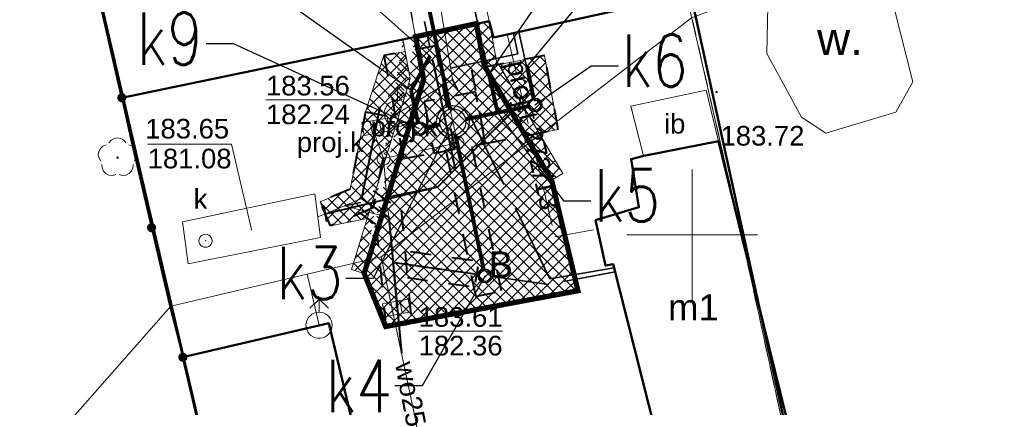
# Model space of a CAD drawing. Extents: x 6599148 to 6599715, y 5731697 to 5731887.
# Tile 3 of 8: x 6599274 to 6599312, y 5731743 to 5731758. Entities that reach past the tile are written whole.
import ezdxf
from ezdxf.enums import TextEntityAlignment as Align
from ezdxf.lldxf.tags import DXFTag

# ---------------------------------------------------------------- set-up
doc = ezdxf.new("R2010")
doc.units = 0
doc.header["$PDSIZE"] = 0.75
for name, pattern in [('PRZER0_8-0_8', [1.6, 0.8, -0.8]), ('PRZER1-1', [2, 1, -1]), ('PRZER2-1', [3, 2, -1]), ('PRZER3-1', [4, 3, -1])]:
    doc.linetypes.add(name, pattern=pattern)
doc.layers.get('0').update_dxf_attribs({"linetype": 'CONTINUOUS', "lineweight": 13})
for name, color, linetype, lineweight in [('0-kreskowanie', 7, 'CONTINUOUS', 13), ('GESBPB', 7, 'PRZER2-1', 18), ('GESBZO', 7, 'CONTINUOUS', 50), ('GESBZO_O', 7, 'CONTINUOUS', 50), ('GESDZI', 61, 'CONTINUOUS', 18), ('GESUZY', 84, 'PRZER1-1', 18), ('GESUZY_O', 84, 'PRZER1-1', 18), ('GSLKOG', 7, 'CONTINUOUS', 35), ('GSPRDL', 84, 'CONTINUOUS', 18), ('GSPWPS', 7, 'CONTINUOUS', 13), ('GSPWPS_O', 7, 'CONTINUOUS', 13), ('GSSIIN', 7, 'CONTINUOUS', 18), ('GSSIIN_O', 7, 'CONTINUOUS', 18), ('GSSWWS', 140, 'CONTINUOUS', 18), ('GSSWWS_O', 140, 'CONTINUOUS', 18), ('GULKPR', 32, 'CONTINUOUS', 18), ('GULTPR', 30, 'CONTINUOUS', 18), ('GULTPR_O', 30, 'CONTINUOUS', 18), ('GULWPR', 5, 'CONTINUOUS', 18), ('GULWPR_O', 5, 'CONTINUOUS', 18), ('GUPIWZ', 7, 'CONTINUOUS', 18), ('GUPIWZ_O', 7, 'CONTINUOUS', 18), ('GUPKKS', 32, 'CONTINUOUS', 18), ('GUPKSD', 32, 'CONTINUOUS', 18), ('GUPKSD_O', 32, 'CONTINUOUS', 18), ('GUPPRZ', 7, 'CONTINUOUS', 18), ('GUPPRZ_O', 7, 'CONTINUOUS', 18), ('GUPWDT', 5, 'CONTINUOUS', 18), ('GUSIKP', 7, 'CONTINUOUS', 18), ('V_ks istn.', 14, 'PRZER2-1', 35), ('V_woda', 4, 'CONTINUOUS', 50), ('V_woda istn.', 4, 'PRZER3-1', 35), ('V_wykopy', 84, 'PRZER0_8-0_8', 40), ('z-odtworzenie', 6, 'PRZER2-1', 30)]:
    doc.layers.add(name, color=color, linetype=linetype, lineweight=lineweight)
for name, color, linetype in [('Linie_odn', 61, 'CONTINUOUS'), ('Odcinki', 34, 'CONTINUOUS'), ('Opis_PZ', 61, 'CONTINUOUS'), ('Wezly', 61, 'CONTINUOUS')]:
    doc.layers.add(name, color=color, linetype=linetype)
doc.layers.add('V_likw', color=7, linetype='CONTINUOUS', lineweight=40, true_color=0xf50000)
doc.styles.add('GEO-INFO', font='arial.ttf')
doc.styles.add('LINIE', font='simplex.shx')
doc.styles.get("Standard").update_dxf_attribs({"font": 'simplex.shx', "width": 0.7})
tags = doc.linetypes.add('_LIKWIDACJA', pattern='A,0,-2.54,["x",LINIE,S=2.54,R=0,X=-3,Y=-0.9],-3', length=5.54).pattern_tags.tags
tags[6] = DXFTag(74, 10)

# ---------------------------------------------------------------- blocks, each defined once
blk = doc.blocks.new('KOLO')
blk.add_hatch(color=0).paths.add_polyline_path([(-0.5, 0), (-0.482963, -0.12941), (-0.433013, -0.25), (-0.353553, -0.353553), (-0.25, -0.433013), (-0.12941, -0.482963), (0, -0.5), (0.12941, -0.482963), (0.25, -0.433013), (0.353553, -0.353553), (0.433013, -0.25), (0.482963, -0.12941), (0.5, 0), (0.482963, 0.12941), (0.433013, 0.25), (0.353553, 0.353553), (0.25, 0.433013), (0.12941, 0.482963), (0, 0.5), (-0.12941, 0.482963), (-0.25, 0.433013), (-0.353553, 0.353553), (-0.433013, 0.25), (-0.482963, 0.12941)])
blk = doc.blocks.new('SPDLP')
blk.add_hatch(color=0).paths.add_polyline_path([(0, -0.09), (0.027812, -0.085595), (0.052901, -0.072812), (0.072812, -0.052901), (0.085595, -0.027812), (0.09, 0), (0.085595, 0.027812), (0.072812, 0.052901), (0.052901, 0.072812), (0.027812, 0.085595), (0, 0.09), (-0.027812, 0.085595), (-0.052901, 0.072812), (-0.072812, 0.052901), (-0.085595, 0.027812), (-0.09, 0), (-0.085595, -0.027812), (-0.072812, -0.052901), (-0.052901, -0.072812), (-0.027812, -0.085595)])
at = {"color": 0}
for points in [[(-1.271938, -0.268652), (-1.40916, -0.048001), (-1.462858, 0.20623), (-1.426585, 0.463525), (-1.304695, 0.693003), (-1.11182, 0.867117), (-0.871109, 0.964971)], [(-0.648554, 1.126667), (-0.481106, 1.325358), (-0.255912, 1.454989), (0, 1.5), (0.255912, 1.454989), (0.481106, 1.325358), (0.648554, 1.126667)], [(0.871109, 0.964971), (1.11182, 0.867117), (1.304695, 0.693003), (1.426585, 0.463525), (1.462858, 0.20623), (1.40916, -0.048001), (1.271938, -0.268652)], [(-0.137547, -1.292703), (-0.389802, -1.355024), (-0.648184, -1.327532), (-0.881678, -1.213525), (-1.062258, -1.026689), (-1.168249, -0.78945), (-1.186929, -0.530282)], [(1.186929, -0.530282), (1.168249, -0.78945), (1.062258, -1.026689), (0.881678, -1.213525), (0.648184, -1.327532), (0.389802, -1.355024), (0.137547, -1.292703)]]:
    blk.add_lwpolyline(points, dxfattribs=at)
blk = doc.blocks.new('POINT')
at = {"color": 0}
blk.add_point((0, 0), dxfattribs=at)
blk = doc.blocks.new('OKRAG_PELNY')
at = {"color": 0}
blk.add_lwpolyline([(0, 0.5), (0.12941, 0.482963), (0.25, 0.433013), (0.353553, 0.353553), (0.433013, 0.25), (0.482963, 0.12941), (0.5, 0), (0.482963, -0.12941), (0.433013, -0.25), (0.353553, -0.353553), (0.25, -0.433013), (0.12941, -0.482963), (0, -0.5), (-0.12941, -0.482963), (-0.25, -0.433013), (-0.353553, -0.353553), (-0.433013, -0.25), (-0.482963, -0.12941), (-0.5, 0), (-0.482963, 0.12941), (-0.433013, 0.25), (-0.353553, 0.353553), (-0.25, 0.433013), (-0.12941, 0.482963)], close=True, dxfattribs=at)
blk = doc.blocks.new('SUUS02')
at = {"color": 0}
for points in [[(-0.707107, 1.292893), (0, 2), (0.707107, 1.292893)], [(0, 1), (0, 2)]]:
    blk.add_lwpolyline(points, dxfattribs=at)
blk.add_lwpolyline([(0, 1), (0.173648, 0.984808), (0.34202, 0.939693), (0.5, 0.866025), (0.642788, 0.766044), (0.766044, 0.642788), (0.866025, 0.5), (0.939693, 0.34202), (0.984808, 0.173648), (1, 0), (0.984808, -0.173648), (0.939693, -0.34202), (0.866025, -0.5), (0.75575, -0.654861), (0.618159, -0.786053), (0.458227, -0.888835), (0.281733, -0.959493), (0.095056, -0.995472), (-0.095056, -0.995472), (-0.281733, -0.959493), (-0.458227, -0.888835), (-0.618159, -0.786053), (-0.75575, -0.654861), (-0.866025, -0.5), (-0.945001, -0.327068), (-0.989821, -0.142315), (-0.998867, 0.047582), (-0.971812, 0.235759), (-0.909632, 0.415415), (-0.814576, 0.580057), (-0.690079, 0.723734), (-0.540641, 0.841254), (-0.371662, 0.928368), (-0.189251, 0.981929)], close=True, dxfattribs=at)
blk = doc.blocks.new('SUUS05')
at = {"color": 0}
blk.add_lwpolyline([(0.5, -0.25), (-0.5, -0.25), (-0.5, 0.25), (0.5, 0.25)], close=True, dxfattribs=at)
for points in [[(-0.175, -0.25), (-0.175, 0.25)], [(0.175, -0.25), (0.175, 0.25)]]:
    blk.add_lwpolyline(points, dxfattribs=at)

msp = doc.modelspace()

# ---------------------------------------------------------------- hatches: boundary and pattern name
at = {"layer": '0-kreskowanie'}
h = msp.add_hatch(dxfattribs=at)
h.set_pattern_fill('ANSI37', color=132, scale=0.1, style=0)
h.set_pattern_definition([(45, (6599287.50094, 5731746.50163), (-0.2245064, 0.2245064), []), (135, (6599287.50094, 5731746.50163), (-0.2245064, -0.2245064), [])])
h.paths.add_polyline_path([(6599291.785, 5731758.062), (6599292.085, 5731756.461), (6599294.66, 5731752.086), (6599295.664, 5731747.866), (6599288.324, 5731746.502), (6599287.501, 5731748.527), (6599289.772, 5731755.933), (6599289.466, 5731757.565)])
h = msp.add_hatch(dxfattribs=at)
h.set_pattern_fill('ANSI37', color=2, scale=0.1, style=0)
h.set_pattern_definition([(45, (6599291.7685, 5731752.08847), (-0.224506, 0.224506), []), (135, (6599291.7685, 5731752.08847), (-0.224506, -0.224506), [])])
h.paths.add_polyline_path([(6599295.071, 5731752.342), (6599292.541, 5731756.642), (6599292.257, 5731758.163), (6599291.768, 5731758.055), (6599292.065, 5731756.464), (6599294.64, 5731752.088)])
h = msp.add_hatch(dxfattribs=at)
h.set_pattern_fill('ANSI37', color=2, scale=0.1, style=0)
h.set_pattern_definition([(45, (6599287.00348, 5731748.52914), (-0.224506, 0.224506), []), (135, (6599287.00348, 5731748.52914), (-0.224506, -0.224506), [])])
edge = h.paths.add_edge_path()
edge.add_line((6599288.954, 5731757.479), (6599289.238, 5731755.964))
edge.add_line((6599289.238, 5731755.964), (6599287.003, 5731748.676))
edge.add_line((6599287.482, 5731748.529), (6599287.003, 5731748.676))
edge.add_line((6599289.446, 5731757.571), (6599289.752, 5731755.935))
edge.add_line((6599289.752, 5731755.935), (6599287.482, 5731748.529))
edge.add_line((6599288.957, 5731757.465), (6599289.446, 5731757.571))
h = msp.add_hatch(dxfattribs=at)
h.set_pattern_fill('ANSI37', color=70, scale=0.1, style=0)
h.set_pattern_definition([(45, (6599285.79593, 5731750.34704), (-0.224506, 0.224506), []), (135, (6599285.79593, 5731750.34704), (-0.224506, -0.224506), [])])
h.paths.add_polyline_path([(6599288.23, 5731756.849), (6599289.038, 5731757), (6599289.232, 5731755.967), (6599287.595, 5731750.63), (6599286.183, 5731750.347), (6599285.796, 5731751.269), (6599286.938, 5731751.749), (6599287.525, 5731754.702)])
h = msp.add_hatch(dxfattribs=at)
h.set_pattern_fill('ANSI37', color=70, scale=0.1, style=0)
h.set_pattern_definition([(45, (6599292.614, 5731753.89037), (-0.224506, 0.224506), []), (135, (6599292.614, 5731753.89037), (-0.224506, -0.224506), [])])
h.paths.add_polyline_path([(6599292.614, 5731756.509), (6599294.364, 5731756.837), (6599294.889, 5731754.032), (6599294.155, 5731753.89)])

# ---------------------------------------------------------------- linework, layer by layer
msp.add_line((6599287.45, 5731768.02, 10.18), (6599289.44, 5731757.57, 10.18))
at = {"linetype": 'Continuous', "elevation": 100, "flags": 128}
for points in [[(6599300, 5731747.5), (6599300, 5731752.5)], [(6599297.5, 5731750), (6599302.5, 5731750)]]:
    msp.add_lwpolyline(points, dxfattribs=at)
at = {"layer": '0-kreskowanie', "color": 2}
for p, q in [((6599292.253, 5731758.146, 10.18), (6599291.759, 5731758.068, 10.18)), ((6599288.95, 5731757.468, 10.18), (6599289.439, 5731757.574, 10.18)), ((6599294.634, 5731752.092, 10.18), (6599295.065, 5731752.345, 10.18)), ((6599287.475, 5731748.532, 10.18), (6599286.997, 5731748.679, 10.18))]:
    msp.add_line(p, q, dxfattribs=at)
at = {"layer": '0-kreskowanie', "color": 2, "elevation": 10.18}
for points in [[(6599291.761, 5731758.058), (6599292.25, 5731758.166), (6599292.534, 5731756.645), (6599295.065, 5731752.345)], [(6599288.948, 5731757.482), (6599289.232, 5731755.967), (6599286.997, 5731748.679)], [(6599289.439, 5731757.574), (6599289.746, 5731755.938), (6599287.475, 5731748.532)], [(6599291.854, 5731757.566), (6599292.059, 5731756.467), (6599294.634, 5731752.092)]]:
    msp.add_lwpolyline(points, dxfattribs=at)
at = {"layer": '0-kreskowanie', "color": 70}
for points, elevation in [([(6599288.23, 5731756.849), (6599289.038, 5731757), (6599289.232, 5731755.967), (6599287.595, 5731750.63), (6599286.183, 5731750.347), (6599285.796, 5731751.269), (6599286.938, 5731751.749), (6599287.525, 5731754.702), (6599288.23, 5731756.849)], 10.16), ([(6599292.614, 5731756.509), (6599294.364, 5731756.837), (6599294.889, 5731754.032), (6599294.155, 5731753.89), (6599292.614, 5731756.509)], 10.18)]:
    msp.add_lwpolyline(points, dxfattribs=dict(at, elevation=elevation))
at = {"layer": 'GESBPB', "linetype": 'PRZER2-1', "ltscale": 0.5, "elevation": 10.18}
msp.add_lwpolyline([(6599287.454, 5731768.014), (6599289.445, 5731757.576), (6599292.252, 5731758.16), (6599289.947, 5731768.548)], dxfattribs=at)
at = {"layer": 'GESBZO', "linetype": 'Continuous', "elevation": 10.18}
for points in [[(6599299.79, 5731759.17), (6599292.41, 5731757.54), (6599292.25, 5731758.16), (6599289.44, 5731757.57), (6599278.22, 5731755.24), (6599275.88, 5731765.53), (6599287.45, 5731768.02), (6599289.94, 5731768.55), (6599297.55, 5731770.18)], [(6599301.92, 5731749.84), (6599303.77, 5731742.34), (6599301.97, 5731741.92), (6599298.89, 5731741.34), (6599296.99, 5731748.88), (6599296.69, 5731748.83), (6599296.31, 5731750.56), (6599297.97, 5731751.06), (6599297.67, 5731752.9), (6599298.15, 5731753.02), (6599301.01, 5731753.58)], [(6599289.37, 5731732.92), (6599283.77, 5731731.6), (6599280.55, 5731745.33), (6599286.12, 5731746.64)]]:
    msp.add_lwpolyline(points, close=True, dxfattribs=at)
at = {"layer": 'GESDZI', "linetype": 'Continuous', "elevation": 10.22}
for points in [[(6599305.02, 5731736.05), (6599303.56, 5731742.29), (6599301.92, 5731749.84), (6599299.79, 5731759.17), (6599297.55, 5731770.18), (6599310.12, 5731772.83), (6599318.96, 5731774.77), (6599320.07, 5731769.74), (6599326.41, 5731741)], [(6599283.82, 5731731.41), (6599275.88, 5731765.53), (6599297.55, 5731770.18), (6599299.79, 5731759.17), (6599301.92, 5731749.84), (6599303.56, 5731742.29), (6599305.02, 5731736.05)], [(6599262.51, 5731726.73), (6599254.5, 5731760.93), (6599260.17, 5731762.18), (6599275.88, 5731765.53), (6599283.82, 5731731.41)]]:
    msp.add_lwpolyline(points, close=True, dxfattribs=at)
at = {"layer": 'GESUZY', "linetype": 'PRZER1-1', "ltscale": 0.5, "elevation": 10.08}
for points in [[(6599305.02, 5731736.05), (6599303.56, 5731742.29), (6599301.92, 5731749.84), (6599299.79, 5731759.17), (6599297.55, 5731770.18), (6599310.12, 5731772.83), (6599318.96, 5731774.77), (6599320.07, 5731769.74), (6599326.41, 5731741)], [(6599283.82, 5731731.41), (6599275.88, 5731765.53), (6599297.55, 5731770.18), (6599299.79, 5731759.17), (6599301.92, 5731749.84), (6599303.56, 5731742.29), (6599305.02, 5731736.05)], [(6599262.51, 5731726.73), (6599254.5, 5731760.93), (6599260.17, 5731762.18), (6599275.88, 5731765.53), (6599283.82, 5731731.41)]]:
    msp.add_lwpolyline(points, close=True, dxfattribs=at)
at = {"layer": 'GSLKOG', "linetype": 'Continuous', "elevation": 10.18}
msp.add_lwpolyline([(6599280.55, 5731745.33), (6599280.04, 5731747.35), (6599278.59, 5731753.56), (6599278.22, 5731755.24)], dxfattribs=at)
at = {"layer": 'GSSIIN', "linetype": 'Continuous', "elevation": 10.18}
msp.add_lwpolyline([(6599298.146, 5731753.017), (6599297.658, 5731754.917), (6599300.536, 5731755.525), (6599301.01, 5731753.582)], close=True, dxfattribs=at)
at = {"layer": 'GSSWWS', "linetype": 'Continuous', "elevation": 10.06}
msp.add_lwpolyline([(6599307.292, 5731760.33), (6599306.256, 5731761.09), (6599303.539, 5731760.416), (6599302.9, 5731759.363), (6599302.859, 5731756.931), (6599304.178, 5731754.497), (6599305.1, 5731753.886), (6599307.785, 5731754.689), (6599308.431, 5731755.852)], close=True, dxfattribs=at)
at = {"layer": 'GULKPR', "linetype": 'PRZER3-1', "ltscale": 0.5, "elevation": 10.14}
for points in [[(6599287.401, 5731770.615), (6599291.035, 5731753.514), (6599288.216, 5731752.918), (6599288.411, 5731750.671)], [(6599288.216, 5731752.918), (6599287.867, 5731753.871)]]:
    msp.add_lwpolyline(points, dxfattribs=at)
at = {"layer": 'GULKPR', "linetype": 'Continuous', "elevation": 10.14}
for points in [[(6599285.705, 5731750.688), (6599286.726, 5731751.118), (6599287.376, 5731751.391), (6599287.921, 5731754.132)], [(6599286.726, 5731751.118), (6599288.411, 5731750.671), (6599288.71, 5731747.217)]]:
    msp.add_lwpolyline(points, dxfattribs=at)
at = {"layer": 'GULTPR', "linetype": 'PRZER3-1', "ltscale": 0.5, "elevation": 10.14}
msp.add_lwpolyline([(6599292.93, 5731757.66), (6599294.76, 5731749.93), (6599296.39, 5731750.22)], dxfattribs=at)
at = {"layer": 'GULWPR', "linetype": 'Continuous', "elevation": 10.14}
for points in [[(6599289.073, 5731766.578), (6599290.846, 5731755.931), (6599288.742, 5731754.639)], [(6599265.192, 5731730.385), (6599280.087, 5731747.278), (6599285.295, 5731748.502), (6599288.119, 5731749.165), (6599299.973, 5731758.289), (6599312.451, 5731763.004)], [(6599288.119, 5731749.165), (6599290.981, 5731735.639)], [(6599285.295, 5731748.502), (6599285.753, 5731746.555)]]:
    msp.add_lwpolyline(points, dxfattribs=at)
at = {"layer": 'GUPPRZ_O', "linetype": 'Continuous', "elevation": 10.8, "flags": 128}
for points in [[(6599283.724, 5731755.154), (6599286.927, 5731755.154)], [(6599279.206, 5731753.471), (6599282.409, 5731753.471), (6599283.169, 5731750.206)], [(6599279.206, 5731753.471), (6599282.409, 5731753.471)], [(6599289.556, 5731746.325), (6599292.759, 5731746.325)]]:
    msp.add_lwpolyline(points, dxfattribs=at)
at = {"layer": 'GUSIKP', "linetype": 'Continuous', "elevation": 10.14}
msp.add_lwpolyline([(6599280.532, 5731750.504), (6599285.592, 5731751.565), (6599285.806, 5731749.909), (6599280.755, 5731748.898)], close=True, dxfattribs=at)
at = {"layer": 'Linie_odn'}
for points in [[(6599289.996, 5731756.831), (6599282.967, 5731763.072), (6599281.923, 5731763.072)], [(6599292.24, 5731756.135), (6599295.978, 5731761.574), (6599297.022, 5731761.574)], [(6599289.263, 5731755.522), (6599282.987, 5731759.983), (6599281.943, 5731759.983)], [(6599293.697, 5731756.434), (6599295.869, 5731759.049), (6599296.913, 5731759.049)], [(6599289.588, 5731754.058), (6599282.479, 5731757.298), (6599281.435, 5731757.298)], [(6599293.998, 5731754.964), (6599296.143, 5731756.455), (6599297.187, 5731756.455)], [(6599292.573, 5731754.672), (6599295.089, 5731751.309), (6599296.133, 5731751.309)], [(6599290.86, 5731754.314), (6599287.818, 5731748.344), (6599286.774, 5731748.344)], [(6599292.091, 5731748.437), (6599289.696, 5731744.241), (6599288.652, 5731744.241)]]:
    msp.add_lwpolyline(points, dxfattribs=at)
at = {"layer": 'Odcinki', "const_width": 0.15}
for points in [[(6599290.758, 5731754.803), (6599287.461, 5731770.564)], [(6599289.996, 5731756.831), (6599289.263, 5731755.522)], [(6599293.697, 5731756.434), (6599293.955, 5731755.172)], [(6599292.24, 5731756.135), (6599292.573, 5731754.672)], [(6599289.263, 5731755.522), (6599289.542, 5731754.265)], [(6599293.79, 5731754.921), (6599292.573, 5731754.672)], [(6599292.573, 5731754.672), (6599291.349, 5731754.416)], [(6599289.796, 5731754.1), (6599290.37, 5731754.215)], [(6599292.047, 5731748.645), (6599290.963, 5731753.825)]]:
    msp.add_lwpolyline(points, dxfattribs=at)
at = {"layer": 'V_ks istn.', "ltscale": 0.5}
for p, q in [((6599290.753, 5731762.908, 3.289), (6599292.663, 5731754.212, 3.289)), ((6599288.878, 5731762.56, 2.297), (6599290.932, 5731752.566, 2.297))]:
    msp.add_line(p, q, dxfattribs=at)
at = {"layer": 'V_ks istn.'}
for p, q in [((6599293.388, 5731757.756, 10.18), (6599293.897, 5731755.446)), ((6599293.897, 5731755.446), (6599290.289, 5731751.838)), ((6599290.289, 5731751.838), (6599286.736, 5731751.115, 10.14)), ((6599294.528, 5731748.111), (6599288.561, 5731748.944, 10.14)), ((6599297.062, 5731748.592, 10.18), (6599294.528, 5731748.111))]:
    msp.add_line(p, q, dxfattribs=at)
at = {"layer": 'V_likw', "linetype": '_LIKWIDACJA', "ltscale": 0.3}
for p, q in [((6599290.092, 5731756.658, 14.376), (6599290.932, 5731752.566, 2.297)), ((6599290.289, 5731751.838), (6599293.235, 5731754.817, 0.919)), ((6599285.99, 5731750.808, 10.14), (6599290.289, 5731751.838)), ((6599291.883, 5731748.48), (6599288.561, 5731748.944, 10.14))]:
    msp.add_line(p, q, dxfattribs=at)
at = {"layer": 'V_likw', "linetype": 'Continuous', "ltscale": 0.3}
for p, q in [((6599286.047, 5731750.507, 9.745), (6599285.932, 5731751.109, 10.535)), ((6599291.722, 5731748.193, 4.285), (6599291.826, 5731748.798, 5.075))]:
    msp.add_line(p, q, dxfattribs=at)
at = {"layer": 'V_likw', "linetype": '_LIKWIDACJA', "ltscale": 0.3, "elevation": 10.16}
msp.add_lwpolyline([(6599288.07, 5731754.877), (6599287.376, 5731751.391), (6599288.411, 5731750.671), (6599288.895, 5731745.494)], dxfattribs=at)
at = {"layer": 'V_woda', "color": 41, "lineweight": 50, "elevation": 10.18}
msp.add_lwpolyline([(6599275.879, 5731765.534), (6599297.55, 5731770.178), (6599305.02, 5731736.05), (6599283.816, 5731731.405), (6599275.88, 5731765.53)], dxfattribs=at)
at = {"layer": 'V_woda istn.'}
for p, q in [((6599293.18, 5731757.71, 10.18), (6599293.348, 5731756.916, 1.344)), ((6599293.348, 5731756.916, 1.344), (6599290.774, 5731756.362, 10.14)), ((6599294.57, 5731748.33), (6599290.846, 5731755.931, 10.14)), ((6599297.023, 5731748.751, 10.18), (6599294.57, 5731748.33))]:
    msp.add_line(p, q, dxfattribs=at)
at = {"layer": 'V_wykopy'}
for p, q in [((6599287.525, 5731754.702), (6599288.508, 5731754.517)), ((6599290.609, 5731753.174, 10.16), (6599291.73, 5731747.653, 10.8)), ((6599291.589, 5731753.372, 10.16), (6599292.71, 5731747.852, 10.8)), ((6599286.183, 5731750.347, 10.16), (6599285.796, 5731751.269, 10.16)), ((6599291.73, 5731747.653, 10.8), (6599292.71, 5731747.852, 10.8)), ((6599288.298, 5731746.507, 10.16), (6599289.294, 5731746.6, 10.16))]:
    msp.add_line(p, q, dxfattribs=at)
at = {"layer": 'V_wykopy', "elevation": 10.16}
msp.add_lwpolyline([(6599290.195, 5731757.217), (6599288.23, 5731756.849), (6599288.974, 5731752.917), (6599290.94, 5731753.285)], close=True, dxfattribs=at)
at = {"layer": 'V_wykopy'}
for points in [[(6599294.362, 5731756.847), (6599291.574, 5731756.308), (6599292.101, 5731753.493), (6599294.889, 5731754.032)], [(6599291.733, 5731755.459), (6599289.767, 5731755.09), (6599290.136, 5731753.125), (6599292.101, 5731753.493)]]:
    msp.add_lwpolyline(points, close=True, dxfattribs=at)
for points, elevation in [([(6599287.525, 5731754.702), (6599286.938, 5731751.749), (6599285.796, 5731751.269)], 10.16), ([(6599288.508, 5731754.517), (6599287.815, 5731751.033), (6599286.183, 5731750.347)], 10.16), ([(6599287.824, 5731751.689), (6599288.887, 5731750.949), (6599289.294, 5731746.6)], 10.16), ([(6599287.253, 5731750.868), (6599287.935, 5731750.394), (6599288.298, 5731746.507)], 10.16), ([(6599291.621, 5731749.022), (6599289.034, 5731749.383)], 10.699), ([(6599291.483, 5731748.031), (6599289.129, 5731748.36)], 10.699)]:
    msp.add_lwpolyline(points, dxfattribs=dict(at, elevation=elevation))
at = {"layer": 'Wezly'}
for centre, radius in [((6599293.998, 5731754.964), 0.266), ((6599293.998, 5731754.964), 0.212), ((6599290.86, 5731754.314), 0.625), ((6599290.86, 5731754.314), 0.5), ((6599289.588, 5731754.058), 0.266), ((6599289.588, 5731754.058), 0.212), ((6599292.091, 5731748.437), 0.266), ((6599292.091, 5731748.437), 0.212)]:
    msp.add_circle(centre, radius, dxfattribs=at)
at = {"layer": 'z-odtworzenie', "color": 144, "linetype": 'PRZER0_8-0_8', "const_width": 0.2, "elevation": 10.18}
msp.add_lwpolyline([(6599289.44, 5731757.57), (6599291.759, 5731758.068), (6599292.059, 5731756.467), (6599294.634, 5731752.092), (6599295.638, 5731747.871), (6599288.298, 5731746.507), (6599287.475, 5731748.532), (6599289.746, 5731755.938), (6599289.44, 5731757.57), (6599291.759, 5731758.068)], dxfattribs=at)

# ---------------------------------------------------------------- block references
at = {"layer": 'GSLKOG', "xscale": 0.35, "yscale": 0.35}
for p in [(6599278.22, 5731755.24, 10.18), (6599279.356, 5731750.278, 10.18), (6599280.55, 5731745.33, 10.18)]:
    msp.add_blockref('KOLO', p, dxfattribs=at)
at = {"layer": 'GSPRDL', "xscale": 0.5, "yscale": 0.5}
msp.add_blockref('SPDLP', (6599278.054, 5731752.953, 10.12), dxfattribs=at)
at = {"layer": 'GSPWPS', "xscale": 0.09, "yscale": 0.09}
msp.add_blockref('KOLO', (6599300.932, 5731755.46, 10.08), dxfattribs=at)
at = {"layer": 'GUPIWZ', "xscale": 0.5, "yscale": 0.5}
msp.add_blockref('OKRAG_PELNY', (6599281.417, 5731749.781, 10.18), dxfattribs=at)
at = {"layer": 'GUPKKS'}
for p, rotation in [((6599287.921, 5731754.132, 10.16), 9.875077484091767), ((6599288.71, 5731747.217, 10.16), 10.3962755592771)]:
    msp.add_blockref('SUUS05', p, dxfattribs=dict(at, rotation=rotation))
at = {"layer": 'GUPKSD', "xscale": 0.5, "yscale": 0.5}
for p in [(6599291.035, 5731753.514, 10.16), (6599288.216, 5731752.918, 10.16)]:
    msp.add_blockref('OKRAG_PELNY', p, dxfattribs=at)
at = {"layer": 'GUPPRZ'}
for p in [(6599287.921, 5731754.132, 10.16), (6599283.169, 5731750.206, 10.16), (6599281.417, 5731749.781, 10.16), (6599288.71, 5731747.217, 10.16)]:
    msp.add_blockref('POINT', p, dxfattribs=at)
at = {"layer": 'GUPWDT', "xscale": 0.5, "yscale": 0.5}
for p in [(6599288.742, 5731754.639, 10.16), (6599285.753, 5731746.555, 10.16)]:
    msp.add_blockref('SUUS02', p, dxfattribs=at)

# ---------------------------------------------------------------- texts
at = {"layer": 'GESBZO_O', "linetype": 'Continuous', "style": 'GEO-INFO'}
msp.add_text('m1', height=1, dxfattribs=at).set_placement((6599300.05, 5731747.24, 10.8), align=Align.MIDDLE)
at = {"layer": 'GESUZY_O', "linetype": 'Continuous', "style": 'GEO-INFO'}
msp.add_text('B', height=1, dxfattribs=at).set_placement((6599292.694, 5731748.87, 10.8), align=Align.MIDDLE)
at = {"layer": 'GSPWPS_O', "linetype": 'Continuous', "style": 'GEO-INFO'}
msp.add_text('183.72', height=0.75, dxfattribs=at).set_placement((6599301.085, 5731753.413, 10.8))
at = {"layer": 'GSSIIN_O', "linetype": 'Continuous', "style": 'GEO-INFO'}
msp.add_text('ib', height=0.75, dxfattribs=at).set_placement((6599299.334, 5731754.261, 10.8), align=Align.MIDDLE)
at = {"layer": 'GSSWWS_O', "linetype": 'Continuous', "style": 'GEO-INFO'}
msp.add_text('w.', height=1.25, dxfattribs=at).set_placement((6599305.645, 5731757.493, 10.8), align=Align.MIDDLE)
at = {"layer": 'GULTPR_O', "linetype": 'Continuous', "style": 'GEO-INFO'}
msp.add_text('proj.t 272/13', height=0.75, rotation=283.319, dxfattribs=at).set_placement((6599293.845, 5731753.795, 10.8), align=Align.MIDDLE)
at = {"layer": 'GULWPR_O', "linetype": 'Continuous', "style": 'GEO-INFO'}
msp.add_text('wo25', height=0.75, rotation=280.8001, dxfattribs=at).set_placement((6599289.249, 5731743.926, 10.8), align=Align.MIDDLE)
at = {"layer": 'GUPIWZ_O', "linetype": 'Continuous', "style": 'GEO-INFO'}
msp.add_text('k', height=0.75, dxfattribs=at).set_placement((6599281.486, 5731750.999, 10.8), align=Align.RIGHT)
at = {"layer": 'GUPKSD_O', "linetype": 'Continuous', "style": 'GEO-INFO'}
for p in [(6599290.285, 5731753.764, 10.8), (6599287.466, 5731753.168, 10.8)]:
    msp.add_text('proj.k', height=0.75, dxfattribs=at).set_placement(p, align=Align.RIGHT)
at = {"layer": 'GUPPRZ_O', "linetype": 'Continuous', "style": 'GEO-INFO'}
for s, p in [('183.56', (6599283.724, 5731755.326, 10.8)), ('182.24', (6599283.724, 5731754.231, 10.8)), ('183.61', (6599289.556, 5731746.497, 10.8)), ('182.36', (6599289.556, 5731745.402, 10.8))]:
    msp.add_text(s, height=0.75, dxfattribs=at).set_placement(p)
for s, p in [('183.65', (6599279.114, 5731754.058, 10.8)), ('181.08', (6599279.206, 5731752.918, 10.8))]:
    msp.add_text(s, height=0.75, dxfattribs=at).set_placement(p, align=Align.MIDDLE_LEFT)
at = {"layer": 'Opis_PZ', "width": 0.8}
for s, p in [('k9', (6599281.319, 5731756.498)), ('k3', (6599286.658, 5731747.544)), ('k4', (6599288.536, 5731743.231))]:
    msp.add_text(s, height=2, dxfattribs=at).set_placement(p, align=Align.RIGHT)
for s, p in [('k6', (6599297.303, 5731755.655)), ('k5', (6599296.249, 5731750.509))]:
    msp.add_text(s, height=2, dxfattribs=at).set_placement(p)

doc.saveas('drawing.dxf')
